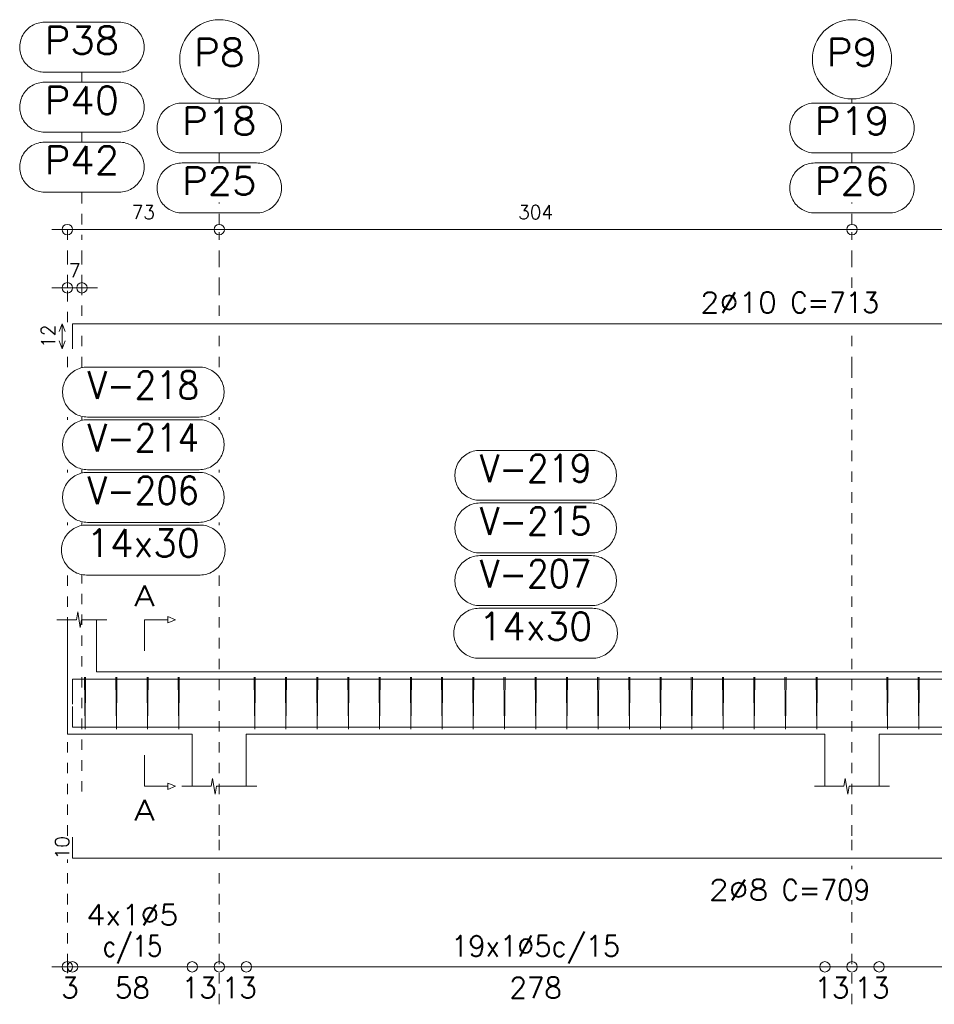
# Model space of a CAD drawing. Header units: millimetres. Extents: x -80 to 444, y 0 to 170.
# Tile 101 of 133: x 306.5 to 315.29, y 9.54 to 19. Entities that reach past the tile are written whole.
import ezdxf
from ezdxf.enums import TextEntityAlignment as Align

# ---------------------------------------------------------------- set-up
doc = ezdxf.new("R2010")
doc.units = ezdxf.units.MM
doc.linetypes.add('CYPE_PUNTO', pattern=[0.075, 0, -0.075])
for name, color, linetype, lineweight in [('ARM_COMPRIMENTOS', 3, 'Continuous', 0), ('ARM_DENTRO_VIGA', 4, 'Continuous', 15), ('ARM_ESTRIBOS', 3, 'Continuous', 0), ('ARM_TEXTOS', 3, 'Continuous', 0), ('COT_COTAS', 3, 'Continuous', 0), ('COT_EST', 3, 'Continuous', 0), ('COT_LIN_APOIOS', 2, 'CYPE_PUNTO', 0), ('COT_LIN_AUX_COTA', 2, 'CYPE_PUNTO', 0), ('MARCAS_PLANTA', 3, 'Continuous', 0), ('REF_NOME', 3, 'Continuous', 0), ('REF_REFERENCIA', 3, 'Continuous', 0), ('SEC_CONTORNOS', 2, 'Continuous', 9), ('TEXTO_REF_NOME', 3, 'Continuous', 0), ('TEXTO_REF_REFERENCIA', 3, 'Continuous', 0), ('TXT_COMP', 3, 'Continuous', 0), ('TXT_EST', 3, 'Continuous', 0)]:
    doc.layers.add(name, color=color, linetype=linetype, lineweight=lineweight)
doc.styles.add('CYPETXT', font='romans', dxfattribs={"height": 0.2})

msp = doc.modelspace()

# ---------------------------------------------------------------- linework, layer by layer
at = {"layer": 'ARM_COMPRIMENTOS'}
for p, q in [((306.908, 16.0783), (306.878, 16.0033)), ((306.908, 16.0783), (306.938, 16.0033)), ((306.908, 15.8383), (306.908, 16.0783)), ((306.908, 15.8383), (306.878, 15.9133)), ((306.908, 15.8383), (306.938, 15.9133))]:
    msp.add_line(p, q, dxfattribs=at)
at = {"layer": 'ARM_DENTRO_VIGA'}
for points in [[(307.008, 15.8383), (307.008, 16.0783), (320.788, 16.0783), (320.788, 15.8383)], [(307.008, 12.424), (307.008, 12.664), (320.788, 12.664), (320.788, 12.424)], [(307.008, 12.402), (307.008, 12.202), (320.788, 12.202), (320.788, 12.402)], [(307.008, 11.144), (307.008, 10.944), (320.788, 10.944), (320.788, 11.144)]]:
    msp.add_lwpolyline(points, dxfattribs=at)
at = {"layer": 'ARM_ESTRIBOS'}
for points in [[(307.134, 12.635), (307.134, 12.684), (307.129, 12.184), (307.124, 12.684), (307.124, 12.654), (307.124, 12.605)], [(307.434, 12.635), (307.434, 12.684), (307.429, 12.184), (307.424, 12.684), (307.424, 12.654), (307.424, 12.605)], [(307.734, 12.635), (307.734, 12.684), (307.729, 12.184), (307.724, 12.684), (307.724, 12.654), (307.724, 12.605)], [(308.034, 12.635), (308.034, 12.684), (308.029, 12.184), (308.024, 12.684), (308.024, 12.654), (308.024, 12.605)], [(308.764, 12.635), (308.764, 12.684), (308.759, 12.184), (308.754, 12.684), (308.754, 12.654), (308.754, 12.605)], [(309.064, 12.635), (309.064, 12.684), (309.059, 12.184), (309.054, 12.684), (309.054, 12.654), (309.054, 12.605)], [(309.364, 12.635), (309.364, 12.684), (309.359, 12.184), (309.354, 12.684), (309.354, 12.654), (309.354, 12.605)], [(309.664, 12.635), (309.664, 12.684), (309.659, 12.184), (309.654, 12.684), (309.654, 12.654), (309.654, 12.605)], [(309.964, 12.635), (309.964, 12.684), (309.959, 12.184), (309.954, 12.684), (309.954, 12.654), (309.954, 12.605)], [(310.264, 12.635), (310.264, 12.684), (310.259, 12.184), (310.254, 12.684), (310.254, 12.654), (310.254, 12.605)], [(310.564, 12.635), (310.564, 12.684), (310.559, 12.184), (310.554, 12.684), (310.554, 12.654), (310.554, 12.605)], [(310.864, 12.635), (310.864, 12.684), (310.859, 12.184), (310.854, 12.684), (310.854, 12.654), (310.854, 12.605)], [(311.164, 12.635), (311.164, 12.684), (311.159, 12.184), (311.154, 12.684), (311.154, 12.654), (311.154, 12.605)], [(311.464, 12.635), (311.464, 12.684), (311.459, 12.184), (311.454, 12.684), (311.454, 12.654), (311.454, 12.605)], [(311.764, 12.635), (311.764, 12.684), (311.759, 12.184), (311.754, 12.684), (311.754, 12.654), (311.754, 12.605)], [(312.064, 12.635), (312.064, 12.684), (312.059, 12.184), (312.054, 12.684), (312.054, 12.654), (312.054, 12.605)], [(312.364, 12.635), (312.364, 12.684), (312.359, 12.184), (312.354, 12.684), (312.354, 12.654), (312.354, 12.605)], [(312.664, 12.635), (312.664, 12.684), (312.659, 12.184), (312.654, 12.684), (312.654, 12.654), (312.654, 12.605)], [(312.964, 12.635), (312.964, 12.684), (312.959, 12.184), (312.954, 12.684), (312.954, 12.654), (312.954, 12.605)], [(313.264, 12.635), (313.264, 12.684), (313.259, 12.184), (313.254, 12.684), (313.254, 12.654), (313.254, 12.605)], [(313.564, 12.635), (313.564, 12.684), (313.559, 12.184), (313.554, 12.684), (313.554, 12.654), (313.554, 12.605)], [(313.864, 12.635), (313.864, 12.684), (313.859, 12.184), (313.854, 12.684), (313.854, 12.654), (313.854, 12.605)], [(314.164, 12.635), (314.164, 12.684), (314.159, 12.184), (314.154, 12.684), (314.154, 12.654), (314.154, 12.605)], [(314.844, 12.635), (314.844, 12.684), (314.839, 12.184), (314.834, 12.684), (314.834, 12.654), (314.834, 12.605)], [(315.144, 12.635), (315.144, 12.684), (315.139, 12.184), (315.134, 12.684), (315.134, 12.654), (315.134, 12.605)]]:
    msp.add_lwpolyline(points, dxfattribs=at)
at = {"layer": 'COT_COTAS'}
msp.add_line((306.808, 16.4233), (307.248, 16.4233), dxfattribs=at)
msp.add_lwpolyline([(306.808, 16.9833), (308.418, 16.9833), (314.498, 16.9833), (320.988, 16.9833)], dxfattribs=at)
for centre in [(306.958, 16.9833), (308.418, 16.9833), (314.498, 16.9833), (306.958, 16.4233), (307.098, 16.4233)]:
    msp.add_circle(centre, 0.05, dxfattribs=at)
at = {"layer": 'COT_EST'}
msp.add_lwpolyline([(306.808, 9.899), (307.008, 9.899), (308.158, 9.899), (308.418, 9.899), (308.678, 9.899), (314.238, 9.899), (314.498, 9.899), (314.758, 9.899), (320.318, 9.899), (320.988, 9.899)], dxfattribs=at)
for centre in [(306.958, 9.899), (307.008, 9.899), (308.158, 9.899), (308.418, 9.899), (308.678, 9.899), (314.238, 9.899), (314.498, 9.899), (314.758, 9.899)]:
    msp.add_circle(centre, 0.05, dxfattribs=at)
at = {"layer": 'COT_LIN_APOIOS'}
for p, q in [((308.418, 15.662), (308.418, 16.0033)), ((306.958, 15.662), (306.958, 15.8233)), ((306.958, 15.156), (306.958, 15.182)), ((308.418, 15.156), (308.418, 15.182)), ((306.958, 14.65), (306.958, 14.676)), ((308.418, 14.65), (308.418, 14.676)), ((306.958, 14.144), (306.958, 14.17)), ((308.418, 14.144), (308.418, 14.17)), ((306.958, 11.159), (306.958, 13.664)), ((314.498, 10.839), (314.498, 10.869)), ((308.418, 9.539), (308.418, 9.874)), ((314.498, 9.539), (314.498, 9.874))]:
    msp.add_line(p, q, dxfattribs=at)
for points in [[(306.958, 16.0933), (306.958, 16.4233), (306.958, 16.4483), (306.958, 16.6833), (306.958, 16.9583), (306.958, 16.9833)], [(308.418, 16.1533), (308.418, 16.4233), (308.418, 16.6833), (308.418, 16.9583)], [(314.498, 16.4233), (314.498, 16.6833), (314.498, 16.9583)], [(314.498, 11.019), (314.498, 11.159), (314.498, 15.662), (314.498, 16.0033)], [(308.418, 11.019), (308.418, 11.159), (308.418, 13.664)], [(306.958, 9.839), (306.958, 9.874), (306.958, 9.924), (306.958, 10.499), (306.958, 10.929)], [(308.418, 9.924), (308.418, 10.499), (308.418, 10.869)], [(314.498, 9.924), (314.498, 10.499), (314.498, 10.539)]]:
    msp.add_lwpolyline(points, dxfattribs=at)
at = {"layer": 'COT_LIN_AUX_COTA'}
for p, q in [((307.098, 18.3993), (307.098, 18.4953)), ((308.418, 18.1993), (308.418, 18.2391)), ((314.498, 18.1993), (314.498, 18.2391)), ((307.098, 17.8233), (307.098, 17.9193)), ((308.418, 17.6233), (308.418, 17.7193)), ((314.498, 17.6233), (314.498, 17.7193)), ((308.418, 17.0333), (308.418, 17.2433)), ((314.498, 17.0333), (314.498, 17.2433)), ((307.098, 15.662), (307.098, 16.0033)), ((307.098, 15.156), (307.098, 15.182)), ((307.098, 14.65), (307.098, 14.676)), ((307.098, 14.144), (307.098, 14.17)), ((307.098, 11.584), (307.098, 13.664))]:
    msp.add_line(p, q, dxfattribs=at)
for points in [[(307.098, 17.0333), (307.098, 17.2433), (307.098, 17.3433)], [(307.098, 16.1533), (307.098, 16.4233), (307.098, 16.4483), (307.098, 16.6833), (307.098, 16.9333)]]:
    msp.add_lwpolyline(points, dxfattribs=at)
at = {"layer": 'MARCAS_PLANTA'}
for points in [[(307.698, 12.934), (307.698, 13.234), (307.923, 13.234), (307.923, 13.264), (307.998, 13.234), (307.923, 13.204), (307.923, 13.234)], [(307.698, 11.934), (307.698, 11.634), (307.923, 11.634), (307.923, 11.664), (307.998, 11.634), (307.923, 11.604), (307.923, 11.634)]]:
    msp.add_lwpolyline(points, dxfattribs=at)
at = {"layer": 'REF_NOME'}
for points in [[(308.224, 15.662), (308.24, 15.6615), (308.256, 15.6599), (308.2718, 15.6572), (308.2874, 15.6535), (308.3027, 15.6487), (308.3177, 15.643), (308.3322, 15.6362), (308.3463, 15.6285), (308.3598, 15.6199), (308.3727, 15.6104), (308.385, 15.6), (308.3965, 15.5889), (308.4073, 15.577), (308.4172, 15.5644), (308.4263, 15.5512), (308.4345, 15.5374), (308.4417, 15.5231), (308.448, 15.5083), (308.4532, 15.4931), (308.4575, 15.4777), (308.4607, 15.4619), (308.4628, 15.4461), (308.4639, 15.43), (308.4639, 15.414), (308.4628, 15.398), (308.4607, 15.3821), (308.4575, 15.3664), (308.4532, 15.3509), (308.448, 15.3358), (308.4417, 15.321), (308.4345, 15.3067), (308.4263, 15.2929), (308.4172, 15.2797), (308.4073, 15.2671), (308.3965, 15.2552), (308.385, 15.244), (308.3727, 15.2337), (308.3598, 15.2242), (308.3463, 15.2155), (308.3322, 15.2078), (308.3177, 15.2011), (308.3027, 15.1953), (308.2874, 15.1906), (308.2718, 15.1868), (308.256, 15.1842), (308.24, 15.1826), (308.224, 15.182), (307.152, 15.182), (307.136, 15.1826), (307.12, 15.1842), (307.1042, 15.1868), (307.0886, 15.1906), (307.0733, 15.1953), (307.0583, 15.2011), (307.0438, 15.2078), (307.0297, 15.2155), (307.0162, 15.2242), (307.0033, 15.2337), (306.991, 15.244), (306.9795, 15.2552), (306.9687, 15.2671), (306.9588, 15.2797), (306.9497, 15.2929), (306.9415, 15.3067), (306.9343, 15.321), (306.928, 15.3358), (306.9228, 15.3509), (306.9185, 15.3664), (306.9153, 15.3821), (306.9132, 15.398), (306.9121, 15.414), (306.9121, 15.43), (306.9132, 15.4461), (306.9153, 15.4619), (306.9185, 15.4777), (306.9228, 15.4931), (306.928, 15.5083), (306.9343, 15.5231), (306.9415, 15.5374), (306.9497, 15.5512), (306.9588, 15.5644), (306.9687, 15.577), (306.9795, 15.5889), (306.991, 15.6), (307.0033, 15.6104), (307.0162, 15.6199), (307.0297, 15.6285), (307.0438, 15.6362), (307.0583, 15.643), (307.0733, 15.6487), (307.0886, 15.6535), (307.1042, 15.6572), (307.12, 15.6599), (307.136, 15.6615), (307.152, 15.662), (308.224, 15.662)], [(308.224, 15.156), (308.24, 15.1555), (308.256, 15.1539), (308.2718, 15.1512), (308.2874, 15.1475), (308.3027, 15.1427), (308.3177, 15.137), (308.3322, 15.1302), (308.3463, 15.1225), (308.3598, 15.1139), (308.3727, 15.1044), (308.385, 15.094), (308.3965, 15.0829), (308.4073, 15.071), (308.4172, 15.0584), (308.4263, 15.0452), (308.4345, 15.0314), (308.4417, 15.0171), (308.448, 15.0023), (308.4532, 14.9871), (308.4575, 14.9717), (308.4607, 14.9559), (308.4628, 14.9401), (308.4639, 14.924), (308.4639, 14.908), (308.4628, 14.892), (308.4607, 14.8761), (308.4575, 14.8604), (308.4532, 14.8449), (308.448, 14.8298), (308.4417, 14.815), (308.4345, 14.8007), (308.4263, 14.7869), (308.4172, 14.7737), (308.4073, 14.7611), (308.3965, 14.7492), (308.385, 14.738), (308.3727, 14.7277), (308.3598, 14.7182), (308.3463, 14.7095), (308.3322, 14.7018), (308.3177, 14.6951), (308.3027, 14.6893), (308.2874, 14.6846), (308.2718, 14.6808), (308.256, 14.6782), (308.24, 14.6766), (308.224, 14.676), (307.152, 14.676), (307.136, 14.6766), (307.12, 14.6782), (307.1042, 14.6808), (307.0886, 14.6846), (307.0733, 14.6893), (307.0583, 14.6951), (307.0438, 14.7018), (307.0297, 14.7095), (307.0162, 14.7182), (307.0033, 14.7277), (306.991, 14.738), (306.9795, 14.7492), (306.9687, 14.7611), (306.9588, 14.7737), (306.9497, 14.7869), (306.9415, 14.8007), (306.9343, 14.815), (306.928, 14.8298), (306.9228, 14.8449), (306.9185, 14.8604), (306.9153, 14.8761), (306.9132, 14.892), (306.9121, 14.908), (306.9121, 14.924), (306.9132, 14.9401), (306.9153, 14.9559), (306.9185, 14.9717), (306.9228, 14.9871), (306.928, 15.0023), (306.9343, 15.0171), (306.9415, 15.0314), (306.9497, 15.0452), (306.9588, 15.0584), (306.9687, 15.071), (306.9795, 15.0829), (306.991, 15.094), (307.0033, 15.1044), (307.0162, 15.1139), (307.0297, 15.1225), (307.0438, 15.1302), (307.0583, 15.137), (307.0733, 15.1427), (307.0886, 15.1475), (307.1042, 15.1512), (307.12, 15.1539), (307.136, 15.1555), (307.152, 15.156), (308.224, 15.156)], [(311.994, 14.862), (312.01, 14.8615), (312.026, 14.8599), (312.0418, 14.8572), (312.0574, 14.8535), (312.0727, 14.8487), (312.0877, 14.843), (312.1022, 14.8362), (312.1163, 14.8285), (312.1298, 14.8199), (312.1427, 14.8104), (312.155, 14.8), (312.1665, 14.7889), (312.1773, 14.777), (312.1872, 14.7644), (312.1963, 14.7512), (312.2045, 14.7374), (312.2117, 14.7231), (312.218, 14.7083), (312.2232, 14.6931), (312.2275, 14.6777), (312.2307, 14.6619), (312.2328, 14.6461), (312.2339, 14.63), (312.2339, 14.614), (312.2328, 14.598), (312.2307, 14.5821), (312.2275, 14.5664), (312.2232, 14.5509), (312.218, 14.5358), (312.2117, 14.521), (312.2045, 14.5067), (312.1963, 14.4929), (312.1872, 14.4797), (312.1773, 14.4671), (312.1665, 14.4552), (312.155, 14.444), (312.1427, 14.4337), (312.1298, 14.4242), (312.1163, 14.4155), (312.1022, 14.4078), (312.0877, 14.4011), (312.0727, 14.3953), (312.0574, 14.3906), (312.0418, 14.3868), (312.026, 14.3842), (312.01, 14.3826), (311.994, 14.382), (310.922, 14.382), (310.906, 14.3826), (310.89, 14.3842), (310.8742, 14.3868), (310.8586, 14.3906), (310.8433, 14.3953), (310.8283, 14.4011), (310.8138, 14.4078), (310.7997, 14.4155), (310.7862, 14.4242), (310.7733, 14.4337), (310.761, 14.444), (310.7495, 14.4552), (310.7387, 14.4671), (310.7288, 14.4797), (310.7197, 14.4929), (310.7115, 14.5067), (310.7043, 14.521), (310.698, 14.5358), (310.6928, 14.5509), (310.6885, 14.5664), (310.6853, 14.5821), (310.6832, 14.598), (310.6821, 14.614), (310.6821, 14.63), (310.6832, 14.6461), (310.6853, 14.6619), (310.6885, 14.6777), (310.6928, 14.6931), (310.698, 14.7083), (310.7043, 14.7231), (310.7115, 14.7374), (310.7197, 14.7512), (310.7288, 14.7644), (310.7387, 14.777), (310.7495, 14.7889), (310.761, 14.8), (310.7733, 14.8104), (310.7862, 14.8199), (310.7997, 14.8285), (310.8138, 14.8362), (310.8283, 14.843), (310.8433, 14.8487), (310.8586, 14.8535), (310.8742, 14.8572), (310.89, 14.8599), (310.906, 14.8615), (310.922, 14.862), (311.994, 14.862)], [(308.224, 14.65), (308.24, 14.6495), (308.256, 14.6479), (308.2718, 14.6452), (308.2874, 14.6415), (308.3027, 14.6367), (308.3177, 14.631), (308.3322, 14.6242), (308.3463, 14.6165), (308.3598, 14.6079), (308.3727, 14.5984), (308.385, 14.588), (308.3965, 14.5769), (308.4073, 14.565), (308.4172, 14.5524), (308.4263, 14.5392), (308.4345, 14.5254), (308.4417, 14.5111), (308.448, 14.4963), (308.4532, 14.4811), (308.4575, 14.4657), (308.4607, 14.4499), (308.4628, 14.4341), (308.4639, 14.418), (308.4639, 14.402), (308.4628, 14.386), (308.4607, 14.3701), (308.4575, 14.3544), (308.4532, 14.3389), (308.448, 14.3238), (308.4417, 14.309), (308.4345, 14.2947), (308.4263, 14.2809), (308.4172, 14.2677), (308.4073, 14.2551), (308.3965, 14.2432), (308.385, 14.232), (308.3727, 14.2217), (308.3598, 14.2122), (308.3463, 14.2035), (308.3322, 14.1958), (308.3177, 14.1891), (308.3027, 14.1833), (308.2874, 14.1786), (308.2718, 14.1748), (308.256, 14.1722), (308.24, 14.1706), (308.224, 14.17), (307.152, 14.17), (307.136, 14.1706), (307.12, 14.1722), (307.1042, 14.1748), (307.0886, 14.1786), (307.0733, 14.1833), (307.0583, 14.1891), (307.0438, 14.1958), (307.0297, 14.2035), (307.0162, 14.2122), (307.0033, 14.2217), (306.991, 14.232), (306.9795, 14.2432), (306.9687, 14.2551), (306.9588, 14.2677), (306.9497, 14.2809), (306.9415, 14.2947), (306.9343, 14.309), (306.928, 14.3238), (306.9228, 14.3389), (306.9185, 14.3544), (306.9153, 14.3701), (306.9132, 14.386), (306.9121, 14.402), (306.9121, 14.418), (306.9132, 14.4341), (306.9153, 14.4499), (306.9185, 14.4657), (306.9228, 14.4811), (306.928, 14.4963), (306.9343, 14.5111), (306.9415, 14.5254), (306.9497, 14.5392), (306.9588, 14.5524), (306.9687, 14.565), (306.9795, 14.5769), (306.991, 14.588), (307.0033, 14.5984), (307.0162, 14.6079), (307.0297, 14.6165), (307.0438, 14.6242), (307.0583, 14.631), (307.0733, 14.6367), (307.0886, 14.6415), (307.1042, 14.6452), (307.12, 14.6479), (307.136, 14.6495), (307.152, 14.65), (308.224, 14.65)], [(311.994, 14.356), (312.01, 14.3555), (312.026, 14.3539), (312.0418, 14.3512), (312.0574, 14.3475), (312.0727, 14.3427), (312.0877, 14.337), (312.1022, 14.3302), (312.1163, 14.3225), (312.1298, 14.3139), (312.1427, 14.3044), (312.155, 14.294), (312.1665, 14.2829), (312.1773, 14.271), (312.1872, 14.2584), (312.1963, 14.2452), (312.2045, 14.2314), (312.2117, 14.2171), (312.218, 14.2023), (312.2232, 14.1871), (312.2275, 14.1717), (312.2307, 14.1559), (312.2328, 14.1401), (312.2339, 14.124), (312.2339, 14.108), (312.2328, 14.092), (312.2307, 14.0761), (312.2275, 14.0604), (312.2232, 14.0449), (312.218, 14.0298), (312.2117, 14.015), (312.2045, 14.0007), (312.1963, 13.9869), (312.1872, 13.9737), (312.1773, 13.9611), (312.1665, 13.9492), (312.155, 13.938), (312.1427, 13.9277), (312.1298, 13.9182), (312.1163, 13.9095), (312.1022, 13.9018), (312.0877, 13.8951), (312.0727, 13.8893), (312.0574, 13.8846), (312.0418, 13.8808), (312.026, 13.8782), (312.01, 13.8766), (311.994, 13.876), (310.922, 13.876), (310.906, 13.8766), (310.89, 13.8782), (310.8742, 13.8808), (310.8586, 13.8846), (310.8433, 13.8893), (310.8283, 13.8951), (310.8138, 13.9018), (310.7997, 13.9095), (310.7862, 13.9182), (310.7733, 13.9277), (310.761, 13.938), (310.7495, 13.9492), (310.7387, 13.9611), (310.7288, 13.9737), (310.7197, 13.9869), (310.7115, 14.0007), (310.7043, 14.015), (310.698, 14.0298), (310.6928, 14.0449), (310.6885, 14.0604), (310.6853, 14.0761), (310.6832, 14.092), (310.6821, 14.108), (310.6821, 14.124), (310.6832, 14.1401), (310.6853, 14.1559), (310.6885, 14.1717), (310.6928, 14.1871), (310.698, 14.2023), (310.7043, 14.2171), (310.7115, 14.2314), (310.7197, 14.2452), (310.7288, 14.2584), (310.7387, 14.271), (310.7495, 14.2829), (310.761, 14.294), (310.7733, 14.3044), (310.7862, 14.3139), (310.7997, 14.3225), (310.8138, 14.3302), (310.8283, 14.337), (310.8433, 14.3427), (310.8586, 14.3475), (310.8742, 14.3512), (310.89, 14.3539), (310.906, 14.3555), (310.922, 14.356), (311.994, 14.356)], [(308.234, 14.144), (308.25, 14.1435), (308.266, 14.1419), (308.2818, 14.1392), (308.2974, 14.1355), (308.3127, 14.1307), (308.3277, 14.125), (308.3422, 14.1182), (308.3563, 14.1105), (308.3698, 14.1019), (308.3827, 14.0924), (308.395, 14.082), (308.4065, 14.0709), (308.4173, 14.059), (308.4272, 14.0464), (308.4363, 14.0332), (308.4445, 14.0194), (308.4517, 14.0051), (308.458, 13.9903), (308.4632, 13.9751), (308.4675, 13.9597), (308.4707, 13.9439), (308.4728, 13.9281), (308.4739, 13.912), (308.4739, 13.896), (308.4728, 13.88), (308.4707, 13.8641), (308.4675, 13.8484), (308.4632, 13.8329), (308.458, 13.8178), (308.4517, 13.803), (308.4445, 13.7887), (308.4363, 13.7749), (308.4272, 13.7617), (308.4173, 13.7491), (308.4065, 13.7372), (308.395, 13.726), (308.3827, 13.7157), (308.3698, 13.7062), (308.3563, 13.6975), (308.3422, 13.6898), (308.3277, 13.6831), (308.3127, 13.6773), (308.2974, 13.6726), (308.2818, 13.6688), (308.266, 13.6662), (308.25, 13.6646), (308.234, 13.664), (307.142, 13.664), (307.126, 13.6646), (307.11, 13.6662), (307.0942, 13.6688), (307.0786, 13.6726), (307.0633, 13.6773), (307.0483, 13.6831), (307.0338, 13.6898), (307.0197, 13.6975), (307.0062, 13.7062), (306.9933, 13.7157), (306.981, 13.726), (306.9695, 13.7372), (306.9587, 13.7491), (306.9488, 13.7617), (306.9397, 13.7749), (306.9315, 13.7887), (306.9243, 13.803), (306.918, 13.8178), (306.9128, 13.8329), (306.9085, 13.8484), (306.9053, 13.8641), (306.9032, 13.88), (306.9021, 13.896), (306.9021, 13.912), (306.9032, 13.9281), (306.9053, 13.9439), (306.9085, 13.9597), (306.9128, 13.9751), (306.918, 13.9903), (306.9243, 14.0051), (306.9315, 14.0194), (306.9397, 14.0332), (306.9488, 14.0464), (306.9587, 14.059), (306.9695, 14.0709), (306.981, 14.082), (306.9933, 14.0924), (307.0062, 14.1019), (307.0197, 14.1105), (307.0338, 14.1182), (307.0483, 14.125), (307.0633, 14.1307), (307.0786, 14.1355), (307.0942, 14.1392), (307.11, 14.1419), (307.126, 14.1435), (307.142, 14.144), (308.234, 14.144)], [(311.994, 13.85), (312.01, 13.8495), (312.026, 13.8479), (312.0418, 13.8452), (312.0574, 13.8415), (312.0727, 13.8367), (312.0877, 13.831), (312.1022, 13.8242), (312.1163, 13.8165), (312.1298, 13.8079), (312.1427, 13.7984), (312.155, 13.788), (312.1665, 13.7769), (312.1773, 13.765), (312.1872, 13.7524), (312.1963, 13.7392), (312.2045, 13.7254), (312.2117, 13.7111), (312.218, 13.6963), (312.2232, 13.6811), (312.2275, 13.6657), (312.2307, 13.6499), (312.2328, 13.6341), (312.2339, 13.618), (312.2339, 13.602), (312.2328, 13.586), (312.2307, 13.5701), (312.2275, 13.5544), (312.2232, 13.5389), (312.218, 13.5238), (312.2117, 13.509), (312.2045, 13.4947), (312.1963, 13.4809), (312.1872, 13.4677), (312.1773, 13.4551), (312.1665, 13.4432), (312.155, 13.432), (312.1427, 13.4217), (312.1298, 13.4122), (312.1163, 13.4035), (312.1022, 13.3958), (312.0877, 13.3891), (312.0727, 13.3833), (312.0574, 13.3786), (312.0418, 13.3748), (312.026, 13.3722), (312.01, 13.3706), (311.994, 13.37), (310.922, 13.37), (310.906, 13.3706), (310.89, 13.3722), (310.8742, 13.3748), (310.8586, 13.3786), (310.8433, 13.3833), (310.8283, 13.3891), (310.8138, 13.3958), (310.7997, 13.4035), (310.7862, 13.4122), (310.7733, 13.4217), (310.761, 13.432), (310.7495, 13.4432), (310.7387, 13.4551), (310.7288, 13.4677), (310.7197, 13.4809), (310.7115, 13.4947), (310.7043, 13.509), (310.698, 13.5238), (310.6928, 13.5389), (310.6885, 13.5544), (310.6853, 13.5701), (310.6832, 13.586), (310.6821, 13.602), (310.6821, 13.618), (310.6832, 13.6341), (310.6853, 13.6499), (310.6885, 13.6657), (310.6928, 13.6811), (310.698, 13.6963), (310.7043, 13.7111), (310.7115, 13.7254), (310.7197, 13.7392), (310.7288, 13.7524), (310.7387, 13.765), (310.7495, 13.7769), (310.761, 13.788), (310.7733, 13.7984), (310.7862, 13.8079), (310.7997, 13.8165), (310.8138, 13.8242), (310.8283, 13.831), (310.8433, 13.8367), (310.8586, 13.8415), (310.8742, 13.8452), (310.89, 13.8479), (310.906, 13.8495), (310.922, 13.85), (311.994, 13.85)], [(312.004, 13.344), (312.02, 13.3435), (312.036, 13.3419), (312.0518, 13.3392), (312.0674, 13.3355), (312.0827, 13.3307), (312.0977, 13.325), (312.1122, 13.3182), (312.1263, 13.3105), (312.1398, 13.3019), (312.1527, 13.2924), (312.165, 13.282), (312.1765, 13.2709), (312.1873, 13.259), (312.1972, 13.2464), (312.2063, 13.2332), (312.2145, 13.2194), (312.2217, 13.2051), (312.228, 13.1903), (312.2332, 13.1751), (312.2375, 13.1597), (312.2407, 13.1439), (312.2428, 13.1281), (312.2439, 13.112), (312.2439, 13.096), (312.2428, 13.08), (312.2407, 13.0641), (312.2375, 13.0484), (312.2332, 13.0329), (312.228, 13.0178), (312.2217, 13.003), (312.2145, 12.9887), (312.2063, 12.9749), (312.1972, 12.9617), (312.1873, 12.9491), (312.1765, 12.9372), (312.165, 12.926), (312.1527, 12.9157), (312.1398, 12.9062), (312.1263, 12.8975), (312.1122, 12.8898), (312.0977, 12.8831), (312.0827, 12.8773), (312.0674, 12.8726), (312.0518, 12.8688), (312.036, 12.8662), (312.02, 12.8646), (312.004, 12.864), (310.912, 12.864), (310.896, 12.8646), (310.88, 12.8662), (310.8642, 12.8688), (310.8486, 12.8726), (310.8333, 12.8773), (310.8183, 12.8831), (310.8038, 12.8898), (310.7897, 12.8975), (310.7762, 12.9062), (310.7633, 12.9157), (310.751, 12.926), (310.7395, 12.9372), (310.7287, 12.9491), (310.7188, 12.9617), (310.7097, 12.9749), (310.7015, 12.9887), (310.6943, 13.003), (310.688, 13.0178), (310.6828, 13.0329), (310.6785, 13.0484), (310.6753, 13.0641), (310.6732, 13.08), (310.6721, 13.096), (310.6721, 13.112), (310.6732, 13.1281), (310.6753, 13.1439), (310.6785, 13.1597), (310.6828, 13.1751), (310.688, 13.1903), (310.6943, 13.2051), (310.7015, 13.2194), (310.7097, 13.2332), (310.7188, 13.2464), (310.7287, 13.259), (310.7395, 13.2709), (310.751, 13.282), (310.7633, 13.2924), (310.7762, 13.3019), (310.7897, 13.3105), (310.8038, 13.3182), (310.8183, 13.325), (310.8333, 13.3307), (310.8486, 13.3355), (310.8642, 13.3392), (310.88, 13.3419), (310.896, 13.3435), (310.912, 13.344), (312.004, 13.344)]]:
    msp.add_lwpolyline(points, close=True, dxfattribs=at)
at = {"layer": 'REF_REFERENCIA'}
for points in [[(307.456, 18.9753), (307.472, 18.9747), (307.488, 18.9731), (307.5038, 18.9705), (307.5194, 18.9668), (307.5347, 18.962), (307.5497, 18.9562), (307.5642, 18.9495), (307.5783, 18.9418), (307.5918, 18.9331), (307.6047, 18.9236), (307.617, 18.9133), (307.6285, 18.9021), (307.6393, 18.8902), (307.6492, 18.8776), (307.6583, 18.8644), (307.6665, 18.8506), (307.6737, 18.8363), (307.68, 18.8215), (307.6852, 18.8064), (307.6895, 18.7909), (307.6927, 18.7752), (307.6948, 18.7593), (307.6959, 18.7433), (307.6959, 18.7273), (307.6948, 18.7113), (307.6927, 18.6954), (307.6895, 18.6796), (307.6852, 18.6642), (307.68, 18.649), (307.6737, 18.6343), (307.6665, 18.6199), (307.6583, 18.6061), (307.6492, 18.5929), (307.6393, 18.5803), (307.6285, 18.5684), (307.617, 18.5573), (307.6047, 18.5469), (307.5918, 18.5374), (307.5783, 18.5288), (307.5642, 18.5211), (307.5497, 18.5143), (307.5347, 18.5086), (307.5194, 18.5038), (307.5038, 18.5001), (307.488, 18.4974), (307.472, 18.4958), (307.456, 18.4953), (306.74, 18.4953), (306.724, 18.4958), (306.708, 18.4974), (306.6922, 18.5001), (306.6766, 18.5038), (306.6613, 18.5086), (306.6463, 18.5143), (306.6318, 18.5211), (306.6177, 18.5288), (306.6042, 18.5374), (306.5913, 18.5469), (306.579, 18.5573), (306.5675, 18.5684), (306.5567, 18.5803), (306.5468, 18.5929), (306.5377, 18.6061), (306.5295, 18.6199), (306.5223, 18.6343), (306.516, 18.649), (306.5108, 18.6642), (306.5065, 18.6796), (306.5033, 18.6954), (306.5012, 18.7113), (306.5001, 18.7273), (306.5001, 18.7433), (306.5012, 18.7593), (306.5033, 18.7752), (306.5065, 18.7909), (306.5108, 18.8064), (306.516, 18.8215), (306.5223, 18.8363), (306.5295, 18.8506), (306.5377, 18.8644), (306.5468, 18.8776), (306.5567, 18.8902), (306.5675, 18.9021), (306.579, 18.9133), (306.5913, 18.9236), (306.6042, 18.9331), (306.6177, 18.9418), (306.6318, 18.9495), (306.6463, 18.9562), (306.6613, 18.962), (306.6766, 18.9668), (306.6922, 18.9705), (306.708, 18.9731), (306.724, 18.9747), (306.74, 18.9753), (307.456, 18.9753)], [(307.456, 18.3993), (307.472, 18.3987), (307.488, 18.3971), (307.5038, 18.3945), (307.5194, 18.3908), (307.5347, 18.386), (307.5497, 18.3802), (307.5642, 18.3735), (307.5783, 18.3658), (307.5918, 18.3571), (307.6047, 18.3476), (307.617, 18.3373), (307.6285, 18.3261), (307.6393, 18.3142), (307.6492, 18.3016), (307.6583, 18.2884), (307.6665, 18.2746), (307.6737, 18.2603), (307.68, 18.2455), (307.6852, 18.2304), (307.6895, 18.2149), (307.6927, 18.1992), (307.6948, 18.1833), (307.6959, 18.1673), (307.6959, 18.1513), (307.6948, 18.1353), (307.6927, 18.1194), (307.6895, 18.1036), (307.6852, 18.0882), (307.68, 18.073), (307.6737, 18.0583), (307.6665, 18.0439), (307.6583, 18.0301), (307.6492, 18.0169), (307.6393, 18.0043), (307.6285, 17.9924), (307.617, 17.9813), (307.6047, 17.9709), (307.5918, 17.9614), (307.5783, 17.9528), (307.5642, 17.9451), (307.5497, 17.9383), (307.5347, 17.9326), (307.5194, 17.9278), (307.5038, 17.9241), (307.488, 17.9214), (307.472, 17.9198), (307.456, 17.9193), (306.74, 17.9193), (306.724, 17.9198), (306.708, 17.9214), (306.6922, 17.9241), (306.6766, 17.9278), (306.6613, 17.9326), (306.6463, 17.9383), (306.6318, 17.9451), (306.6177, 17.9528), (306.6042, 17.9614), (306.5913, 17.9709), (306.579, 17.9813), (306.5675, 17.9924), (306.5567, 18.0043), (306.5468, 18.0169), (306.5377, 18.0301), (306.5295, 18.0439), (306.5223, 18.0583), (306.516, 18.073), (306.5108, 18.0882), (306.5065, 18.1036), (306.5033, 18.1194), (306.5012, 18.1353), (306.5001, 18.1513), (306.5001, 18.1673), (306.5012, 18.1833), (306.5033, 18.1992), (306.5065, 18.2149), (306.5108, 18.2304), (306.516, 18.2455), (306.5223, 18.2603), (306.5295, 18.2746), (306.5377, 18.2884), (306.5468, 18.3016), (306.5567, 18.3142), (306.5675, 18.3261), (306.579, 18.3373), (306.5913, 18.3476), (306.6042, 18.3571), (306.6177, 18.3658), (306.6318, 18.3735), (306.6463, 18.3802), (306.6613, 18.386), (306.6766, 18.3908), (306.6922, 18.3945), (306.708, 18.3971), (306.724, 18.3987), (306.74, 18.3993), (307.456, 18.3993)], [(308.776, 18.1993), (308.792, 18.1987), (308.808, 18.1971), (308.8238, 18.1945), (308.8394, 18.1908), (308.8547, 18.186), (308.8697, 18.1802), (308.8842, 18.1735), (308.8983, 18.1658), (308.9118, 18.1571), (308.9247, 18.1476), (308.937, 18.1373), (308.9485, 18.1261), (308.9593, 18.1142), (308.9692, 18.1016), (308.9783, 18.0884), (308.9865, 18.0746), (308.9937, 18.0603), (309, 18.0455), (309.0052, 18.0304), (309.0095, 18.0149), (309.0127, 17.9992), (309.0148, 17.9833), (309.0159, 17.9673), (309.0159, 17.9513), (309.0148, 17.9353), (309.0127, 17.9194), (309.0095, 17.9036), (309.0052, 17.8882), (309, 17.873), (308.9937, 17.8583), (308.9865, 17.8439), (308.9783, 17.8301), (308.9692, 17.8169), (308.9593, 17.8043), (308.9485, 17.7924), (308.937, 17.7813), (308.9247, 17.7709), (308.9118, 17.7614), (308.8983, 17.7528), (308.8842, 17.7451), (308.8697, 17.7383), (308.8547, 17.7326), (308.8394, 17.7278), (308.8238, 17.7241), (308.808, 17.7214), (308.792, 17.7198), (308.776, 17.7193), (308.06, 17.7193), (308.044, 17.7198), (308.028, 17.7214), (308.0122, 17.7241), (307.9966, 17.7278), (307.9813, 17.7326), (307.9663, 17.7383), (307.9518, 17.7451), (307.9377, 17.7528), (307.9242, 17.7614), (307.9113, 17.7709), (307.899, 17.7813), (307.8875, 17.7924), (307.8767, 17.8043), (307.8668, 17.8169), (307.8577, 17.8301), (307.8495, 17.8439), (307.8423, 17.8583), (307.836, 17.873), (307.8308, 17.8882), (307.8265, 17.9036), (307.8233, 17.9194), (307.8212, 17.9353), (307.8201, 17.9513), (307.8201, 17.9673), (307.8212, 17.9833), (307.8233, 17.9992), (307.8265, 18.0149), (307.8308, 18.0304), (307.836, 18.0455), (307.8423, 18.0603), (307.8495, 18.0746), (307.8577, 18.0884), (307.8668, 18.1016), (307.8767, 18.1142), (307.8875, 18.1261), (307.899, 18.1373), (307.9113, 18.1476), (307.9242, 18.1571), (307.9377, 18.1658), (307.9518, 18.1735), (307.9663, 18.1802), (307.9813, 18.186), (307.9966, 18.1908), (308.0122, 18.1945), (308.028, 18.1971), (308.044, 18.1987), (308.06, 18.1993), (308.776, 18.1993)], [(314.856, 18.1993), (314.872, 18.1987), (314.888, 18.1971), (314.9038, 18.1945), (314.9194, 18.1908), (314.9347, 18.186), (314.9497, 18.1802), (314.9642, 18.1735), (314.9783, 18.1658), (314.9918, 18.1571), (315.0047, 18.1476), (315.017, 18.1373), (315.0285, 18.1261), (315.0393, 18.1142), (315.0492, 18.1016), (315.0583, 18.0884), (315.0665, 18.0746), (315.0737, 18.0603), (315.08, 18.0455), (315.0852, 18.0304), (315.0895, 18.0149), (315.0927, 17.9992), (315.0948, 17.9833), (315.0959, 17.9673), (315.0959, 17.9513), (315.0948, 17.9353), (315.0927, 17.9194), (315.0895, 17.9036), (315.0852, 17.8882), (315.08, 17.873), (315.0737, 17.8583), (315.0665, 17.8439), (315.0583, 17.8301), (315.0492, 17.8169), (315.0393, 17.8043), (315.0285, 17.7924), (315.017, 17.7813), (315.0047, 17.7709), (314.9918, 17.7614), (314.9783, 17.7528), (314.9642, 17.7451), (314.9497, 17.7383), (314.9347, 17.7326), (314.9194, 17.7278), (314.9038, 17.7241), (314.888, 17.7214), (314.872, 17.7198), (314.856, 17.7193), (314.14, 17.7193), (314.124, 17.7198), (314.108, 17.7214), (314.0922, 17.7241), (314.0766, 17.7278), (314.0613, 17.7326), (314.0463, 17.7383), (314.0318, 17.7451), (314.0177, 17.7528), (314.0042, 17.7614), (313.9913, 17.7709), (313.979, 17.7813), (313.9675, 17.7924), (313.9567, 17.8043), (313.9468, 17.8169), (313.9377, 17.8301), (313.9295, 17.8439), (313.9223, 17.8583), (313.916, 17.873), (313.9108, 17.8882), (313.9065, 17.9036), (313.9033, 17.9194), (313.9012, 17.9353), (313.9001, 17.9513), (313.9001, 17.9673), (313.9012, 17.9833), (313.9033, 17.9992), (313.9065, 18.0149), (313.9108, 18.0304), (313.916, 18.0455), (313.9223, 18.0603), (313.9295, 18.0746), (313.9377, 18.0884), (313.9468, 18.1016), (313.9567, 18.1142), (313.9675, 18.1261), (313.979, 18.1373), (313.9913, 18.1476), (314.0042, 18.1571), (314.0177, 18.1658), (314.0318, 18.1735), (314.0463, 18.1802), (314.0613, 18.186), (314.0766, 18.1908), (314.0922, 18.1945), (314.108, 18.1971), (314.124, 18.1987), (314.14, 18.1993), (314.856, 18.1993)], [(307.456, 17.8233), (307.472, 17.8227), (307.488, 17.8211), (307.5038, 17.8185), (307.5194, 17.8148), (307.5347, 17.81), (307.5497, 17.8042), (307.5642, 17.7975), (307.5783, 17.7898), (307.5918, 17.7811), (307.6047, 17.7716), (307.617, 17.7613), (307.6285, 17.7501), (307.6393, 17.7382), (307.6492, 17.7256), (307.6583, 17.7124), (307.6665, 17.6986), (307.6737, 17.6843), (307.68, 17.6695), (307.6852, 17.6544), (307.6895, 17.6389), (307.6927, 17.6232), (307.6948, 17.6073), (307.6959, 17.5913), (307.6959, 17.5753), (307.6948, 17.5593), (307.6927, 17.5434), (307.6895, 17.5276), (307.6852, 17.5122), (307.68, 17.497), (307.6737, 17.4823), (307.6665, 17.4679), (307.6583, 17.4541), (307.6492, 17.4409), (307.6393, 17.4283), (307.6285, 17.4164), (307.617, 17.4053), (307.6047, 17.3949), (307.5918, 17.3854), (307.5783, 17.3768), (307.5642, 17.3691), (307.5497, 17.3623), (307.5347, 17.3566), (307.5194, 17.3518), (307.5038, 17.3481), (307.488, 17.3454), (307.472, 17.3438), (307.456, 17.3433), (306.74, 17.3433), (306.724, 17.3438), (306.708, 17.3454), (306.6922, 17.3481), (306.6766, 17.3518), (306.6613, 17.3566), (306.6463, 17.3623), (306.6318, 17.3691), (306.6177, 17.3768), (306.6042, 17.3854), (306.5913, 17.3949), (306.579, 17.4053), (306.5675, 17.4164), (306.5567, 17.4283), (306.5468, 17.4409), (306.5377, 17.4541), (306.5295, 17.4679), (306.5223, 17.4823), (306.516, 17.497), (306.5108, 17.5122), (306.5065, 17.5276), (306.5033, 17.5434), (306.5012, 17.5593), (306.5001, 17.5753), (306.5001, 17.5913), (306.5012, 17.6073), (306.5033, 17.6232), (306.5065, 17.6389), (306.5108, 17.6544), (306.516, 17.6695), (306.5223, 17.6843), (306.5295, 17.6986), (306.5377, 17.7124), (306.5468, 17.7256), (306.5567, 17.7382), (306.5675, 17.7501), (306.579, 17.7613), (306.5913, 17.7716), (306.6042, 17.7811), (306.6177, 17.7898), (306.6318, 17.7975), (306.6463, 17.8042), (306.6613, 17.81), (306.6766, 17.8148), (306.6922, 17.8185), (306.708, 17.8211), (306.724, 17.8227), (306.74, 17.8233), (307.456, 17.8233)], [(308.776, 17.6233), (308.792, 17.6227), (308.808, 17.6211), (308.8238, 17.6185), (308.8394, 17.6148), (308.8547, 17.61), (308.8697, 17.6042), (308.8842, 17.5975), (308.8983, 17.5898), (308.9118, 17.5811), (308.9247, 17.5716), (308.937, 17.5613), (308.9485, 17.5501), (308.9593, 17.5382), (308.9692, 17.5256), (308.9783, 17.5124), (308.9865, 17.4986), (308.9937, 17.4843), (309, 17.4695), (309.0052, 17.4544), (309.0095, 17.4389), (309.0127, 17.4232), (309.0148, 17.4073), (309.0159, 17.3913), (309.0159, 17.3753), (309.0148, 17.3593), (309.0127, 17.3434), (309.0095, 17.3276), (309.0052, 17.3122), (309, 17.297), (308.9937, 17.2823), (308.9865, 17.2679), (308.9783, 17.2541), (308.9692, 17.2409), (308.9593, 17.2283), (308.9485, 17.2164), (308.937, 17.2053), (308.9247, 17.1949), (308.9118, 17.1854), (308.8983, 17.1768), (308.8842, 17.1691), (308.8697, 17.1623), (308.8547, 17.1566), (308.8394, 17.1518), (308.8238, 17.1481), (308.808, 17.1454), (308.792, 17.1438), (308.776, 17.1433), (308.06, 17.1433), (308.044, 17.1438), (308.028, 17.1454), (308.0122, 17.1481), (307.9966, 17.1518), (307.9813, 17.1566), (307.9663, 17.1623), (307.9518, 17.1691), (307.9377, 17.1768), (307.9242, 17.1854), (307.9113, 17.1949), (307.899, 17.2053), (307.8875, 17.2164), (307.8767, 17.2283), (307.8668, 17.2409), (307.8577, 17.2541), (307.8495, 17.2679), (307.8423, 17.2823), (307.836, 17.297), (307.8308, 17.3122), (307.8265, 17.3276), (307.8233, 17.3434), (307.8212, 17.3593), (307.8201, 17.3753), (307.8201, 17.3913), (307.8212, 17.4073), (307.8233, 17.4232), (307.8265, 17.4389), (307.8308, 17.4544), (307.836, 17.4695), (307.8423, 17.4843), (307.8495, 17.4986), (307.8577, 17.5124), (307.8668, 17.5256), (307.8767, 17.5382), (307.8875, 17.5501), (307.899, 17.5613), (307.9113, 17.5716), (307.9242, 17.5811), (307.9377, 17.5898), (307.9518, 17.5975), (307.9663, 17.6042), (307.9813, 17.61), (307.9966, 17.6148), (308.0122, 17.6185), (308.028, 17.6211), (308.044, 17.6227), (308.06, 17.6233), (308.776, 17.6233)], [(314.856, 17.6233), (314.872, 17.6227), (314.888, 17.6211), (314.9038, 17.6185), (314.9194, 17.6148), (314.9347, 17.61), (314.9497, 17.6042), (314.9642, 17.5975), (314.9783, 17.5898), (314.9918, 17.5811), (315.0047, 17.5716), (315.017, 17.5613), (315.0285, 17.5501), (315.0393, 17.5382), (315.0492, 17.5256), (315.0583, 17.5124), (315.0665, 17.4986), (315.0737, 17.4843), (315.08, 17.4695), (315.0852, 17.4544), (315.0895, 17.4389), (315.0927, 17.4232), (315.0948, 17.4073), (315.0959, 17.3913), (315.0959, 17.3753), (315.0948, 17.3593), (315.0927, 17.3434), (315.0895, 17.3276), (315.0852, 17.3122), (315.08, 17.297), (315.0737, 17.2823), (315.0665, 17.2679), (315.0583, 17.2541), (315.0492, 17.2409), (315.0393, 17.2283), (315.0285, 17.2164), (315.017, 17.2053), (315.0047, 17.1949), (314.9918, 17.1854), (314.9783, 17.1768), (314.9642, 17.1691), (314.9497, 17.1623), (314.9347, 17.1566), (314.9194, 17.1518), (314.9038, 17.1481), (314.888, 17.1454), (314.872, 17.1438), (314.856, 17.1433), (314.14, 17.1433), (314.124, 17.1438), (314.108, 17.1454), (314.0922, 17.1481), (314.0766, 17.1518), (314.0613, 17.1566), (314.0463, 17.1623), (314.0318, 17.1691), (314.0177, 17.1768), (314.0042, 17.1854), (313.9913, 17.1949), (313.979, 17.2053), (313.9675, 17.2164), (313.9567, 17.2283), (313.9468, 17.2409), (313.9377, 17.2541), (313.9295, 17.2679), (313.9223, 17.2823), (313.916, 17.297), (313.9108, 17.3122), (313.9065, 17.3276), (313.9033, 17.3434), (313.9012, 17.3593), (313.9001, 17.3753), (313.9001, 17.3913), (313.9012, 17.4073), (313.9033, 17.4232), (313.9065, 17.4389), (313.9108, 17.4544), (313.916, 17.4695), (313.9223, 17.4843), (313.9295, 17.4986), (313.9377, 17.5124), (313.9468, 17.5256), (313.9567, 17.5382), (313.9675, 17.5501), (313.979, 17.5613), (313.9913, 17.5716), (314.0042, 17.5811), (314.0177, 17.5898), (314.0318, 17.5975), (314.0463, 17.6042), (314.0613, 17.61), (314.0766, 17.6148), (314.0922, 17.6185), (314.108, 17.6211), (314.124, 17.6227), (314.14, 17.6233), (314.856, 17.6233)]]:
    msp.add_lwpolyline(points, close=True, dxfattribs=at)
for centre in [(308.418, 18.6195), (314.498, 18.6195)]:
    msp.add_circle(centre, 0.3805, dxfattribs=at)
at = {"layer": 'SEC_CONTORNOS'}
for p, q in [((307.238, 12.734), (307.238, 13.234)), ((306.958, 12.134), (306.958, 12.734)), ((306.958, 12.134), (307.238, 12.134)), ((308.158, 11.634), (308.158, 12.134)), ((308.678, 12.134), (314.238, 12.134)), ((308.678, 11.634), (308.678, 12.134)), ((314.238, 11.634), (314.238, 12.134)), ((314.758, 12.134), (320.318, 12.134)), ((314.758, 11.634), (314.758, 12.134))]:
    msp.add_line(p, q, dxfattribs=at)
for points in [[(306.858, 13.234), (307.045, 13.234), (307.0575, 13.309), (307.0825, 13.159), (307.095, 13.234), (307.338, 13.234)], [(306.958, 12.134), (306.958, 12.734), (306.958, 13.234)], [(307.238, 12.734), (308.158, 12.734), (308.418, 12.734)], [(308.158, 12.734), (308.418, 12.734), (308.678, 12.734)], [(308.418, 12.734), (308.678, 12.734), (314.238, 12.734), (314.498, 12.734)], [(314.238, 12.734), (314.498, 12.734), (314.758, 12.734)], [(314.498, 12.734), (314.758, 12.734), (320.318, 12.734), (320.838, 12.734)], [(306.958, 12.134), (307.238, 12.134), (308.158, 12.134)], [(308.058, 11.634), (308.341, 11.634), (308.3535, 11.709), (308.3785, 11.559), (308.391, 11.634), (308.778, 11.634)], [(314.138, 11.634), (314.421, 11.634), (314.4335, 11.709), (314.4585, 11.559), (314.471, 11.634), (314.858, 11.634)]]:
    msp.add_lwpolyline(points, dxfattribs=at)

# ---------------------------------------------------------------- texts
at = {"layer": 'ARM_COMPRIMENTOS', "style": 'CYPETXT', "width": 0.953514}
for s, p, p2 in [('12', (306.8413, 15.8463), (306.8413, 16.0703)), ('10', (306.9747, 10.932), (306.9747, 11.156))]:
    msp.add_text(s, height=0.13333, rotation=90, dxfattribs=at).set_placement(p, p2, align=Align.FIT)
at = {"layer": 'ARM_TEXTOS', "style": 'CYPETXT'}
for s, width, p, p2 in [('2%%c10', 1.019605, (313.04, 16.1833), (313.778, 16.1833)), ('2%%c8', 1.06875, (313.124, 10.539), (313.694, 10.539))]:
    msp.add_text(s, height=0.2, dxfattribs=dict(at, width=width)).set_placement(p, p2, align=Align.FIT)
at = {"layer": 'COT_COTAS', "style": 'CYPETXT'}
for s, height, width, p, p2 in [('73', 0.13333, 0.953514, (307.576, 17.0833), (307.8, 17.0833)), ('304', 0.13333, 0.912414, (311.29, 17.0833), (311.626, 17.0833)), ('7', 0.1333, 1.037647, (306.972, 16.5233), (307.084, 16.5233))]:
    msp.add_text(s, height=height, dxfattribs=dict(at, width=width)).set_placement(p, p2, align=Align.FIT)
at = {"layer": 'COT_EST', "style": 'CYPETXT'}
for s, width, p, p2 in [('3', 1.037647, (306.899, 9.599), (307.067, 9.599)), ('58', 0.953514, (307.415, 9.599), (307.751, 9.599)), ('13', 0.953514, (308.057, 9.599), (308.393, 9.599)), ('13', 0.953514, (308.443, 9.599), (308.779, 9.599)), ('278', 0.928421, (311.206, 9.599), (311.71, 9.599)), ('13', 0.953514, (314.137, 9.599), (314.473, 9.599)), ('13', 0.953514, (314.523, 9.599), (314.859, 9.599))]:
    msp.add_text(s, height=0.2, dxfattribs=dict(at, width=width)).set_placement(p, p2, align=Align.FIT)
at = {"layer": 'MARCAS_PLANTA', "style": 'CYPETXT', "width": 1.241471}
for p, p2 in [((307.5975, 13.364), (307.7985, 13.364)), ((307.5975, 11.304), (307.7985, 11.304))]:
    msp.add_text('A', height=0.2, dxfattribs=at).set_placement(p, p2, align=Align.FIT)
at = {"layer": 'TEXTO_REF_NOME', "style": 'CYPETXT'}
for s, width, p, p2 in [('V-218', 0.835842, (307.152, 15.3554), (308.224, 15.3554)), ('V-214', 0.827647, (307.152, 14.8494), (308.224, 14.8494)), ('V-219', 0.8442, (310.922, 14.5554), (311.994, 14.5554)), ('V-206', 0.835842, (307.152, 14.3434), (308.224, 14.3434)), ('V-215', 0.835842, (310.922, 14.0494), (311.994, 14.0494)), ('14x30', 0.91484, (307.142, 13.8374), (308.234, 13.8374)), ('V-207', 0.835842, (310.922, 13.5434), (311.994, 13.5434)), ('14x30', 0.91484, (310.912, 13.0374), (312.004, 13.0374))]:
    msp.add_text(s, height=0.26667, dxfattribs=dict(at, width=width)).set_placement(p, p2, align=Align.FIT)
at = {"layer": 'TEXTO_REF_REFERENCIA', "style": 'CYPETXT'}
for s, width, p, p2 in [('P38', 0.972155, (306.74, 18.6686), (307.456, 18.6686)), ('P8', 1.019605, (308.172, 18.5529), (308.664, 18.5529)), ('P9', 1.047162, (314.252, 18.5529), (314.744, 18.5529)), ('P40', 0.972155, (306.74, 18.0926), (307.456, 18.0926)), ('P18', 0.972155, (308.06, 17.8926), (308.776, 17.8926)), ('P19', 0.989211, (314.14, 17.8926), (314.856, 17.8926)), ('P42', 0.972155, (306.74, 17.5166), (307.456, 17.5166)), ('P25', 0.972155, (308.06, 17.3166), (308.776, 17.3166)), ('P26', 0.972155, (314.14, 17.3166), (314.856, 17.3166))]:
    msp.add_text(s, height=0.26667, dxfattribs=dict(at, width=width)).set_placement(p, p2, align=Align.FIT)
at = {"layer": 'TXT_COMP', "style": 'CYPETXT'}
for s, width, p, p2 in [(' C=713', 0.82152, (313.778, 16.1833), (314.756, 16.1833)), (' C=709', 0.828145, (313.694, 10.539), (314.672, 10.539))]:
    msp.add_text(s, height=0.2, dxfattribs=dict(at, width=width)).set_placement(p, p2, align=Align.FIT)
at = {"layer": 'TXT_EST', "style": 'CYPETXT'}
for s, width, p, p2 in [('4x1%%c5', 0.999194, (307.1405, 10.299), (308.0255, 10.299)), ('c/15', 0.777273, (307.298, 9.999), (307.868, 9.999)), ('19x1%%c5c/15', 0.882979, (310.6465, 9.999), (312.2695, 9.999))]:
    msp.add_text(s, height=0.2, dxfattribs=dict(at, width=width)).set_placement(p, p2, align=Align.FIT)

doc.saveas('drawing.dxf')
